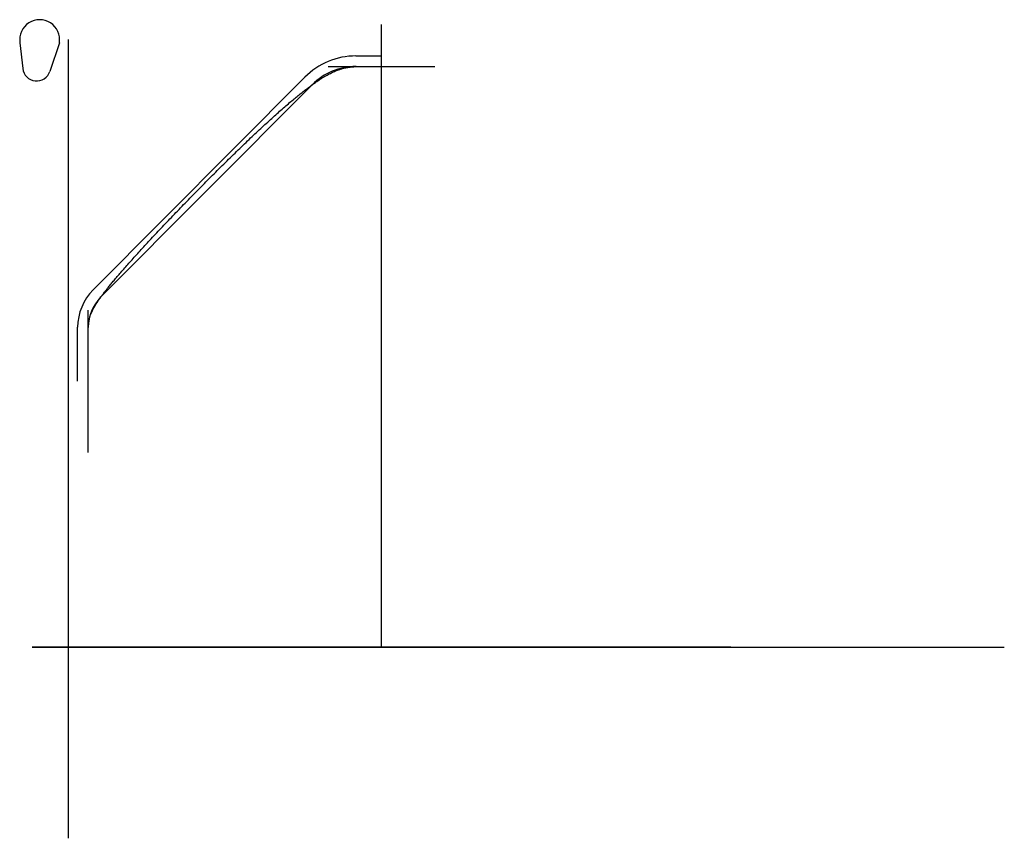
# Model space of a CAD drawing. Header units: centimetres. Extents: x -23.8 to 41, y -12.6 to 41.3.
import ezdxf

# ---------------------------------------------------------------- set-up
doc = ezdxf.new("R2010")
doc.units = ezdxf.units.CM
doc.header["$MEASUREMENT"] = 0
for name, color, linetype in [('VincentSheppard_LucySideTableSmall v2_Sketch1', 7, 'Continuous'), ('VincentSheppard_LucySideTableSmall v2_Sketch2', 7, 'Continuous'), ('VincentSheppard_LucySideTableSmall v2_Sketch3', 7, 'Continuous'), ('VincentSheppard_LucySideTableSmall v2_Sketch4', 7, 'Continuous'), ('VincentSheppard_LucySideTableSmall v2_Sketch5', 7, 'Continuous'), ('VincentSheppard_LucySideTableSmall v2_Sketch6', 7, 'Continuous'), ('VincentSheppard_LucySideTableSmall v2_Sketch7', 7, 'Continuous')]:
    doc.layers.add(name, color=color, linetype=linetype)

msp = doc.modelspace()

# ---------------------------------------------------------------- linework, layer by layer
at = {"layer": 'VincentSheppard_LucySideTableSmall v2_Sketch1'}
for p, q in [((23, 0, -23), (-23, 0, -23)), ((-23, 0, -23), (-23, 0, 23)), ((-23, 0, 23), (23, 0, 23)), ((23, 0, -23), (-23, 0, 23)), ((-23, 0, -23), (23, 0, 23)), ((-23, 0, -23), (-21, 0, -23)), ((-21, 0, 23), (-23, 0, 23)), ((-23, 0, 23), (-23, 0, -23)), ((-23, 0, -23), (23, 0, -23)), ((23, 0, -21), (-23, 0, -21)), ((-23, 0, -21), (-23, 0, -23)), ((23, 0, 23), (-23, 0, 23)), ((-23, 0, 23), (-23, 0, 21)), ((-23, 0, 21), (23, 0, 21)), ((-21, 0, -23), (-21, 0, 23)), ((23, 0, 23), (21, 0, 23)), ((21, 0, 23), (21, 0, -23)), ((21, 0, -23), (23, 0, -23)), ((23, 0, 23), (23, 0, -23)), ((23, 0, -23), (23, 0, -21)), ((23, 0, -23), (23, 0, 23)), ((23, 0, 21), (23, 0, 23))]:
    msp.add_line(p, q, dxfattribs=at)
msp.add_point((0, 0), dxfattribs=at)
msp.add_point((0, 0), dxfattribs=at)
at = {"layer": 'VincentSheppard_LucySideTableSmall v2_Sketch2'}
for q in [(0, 41), (41, 0)]:
    msp.add_line((0, 0), q, dxfattribs=at)
msp.add_point((0, 0), dxfattribs=at)
at = {"layer": 'VincentSheppard_LucySideTableSmall v2_Sketch3'}
msp.add_line((-20.6, -12.6), (-20.6, 40), dxfattribs=at)
msp.add_point((0, 0), dxfattribs=at)
at = {"layer": 'VincentSheppard_LucySideTableSmall v2_Sketch4'}
for p, q in [((0, 0), (0, 41)), ((-1.681, 38.929), (0, 38.929)), ((-1.681, 38.229), (0, 38.229)), ((-18.981, 23.524), (-5.048, 37.529)), ((-18.485, 23.03), (-4.552, 37.035)), ((-20, 17.5), (-20, 21.056)), ((-19.3, 17.5), (-19.3, 21.056))]:
    msp.add_line(p, q, dxfattribs=at)
for centre, radius, start, end in [((-1.681, 34.179), 4.75, 90, 135.14712), ((-1.681, 34.179), 4.05, 90, 135.14712), ((-16.5, 21.056), 3.5, 135.14712, 180), ((-16.5, 21.056), 2.8, 135.14712, 180)]:
    msp.add_arc(centre, radius, start, end, dxfattribs=at)
msp.add_point((0, 0), dxfattribs=at)
at = {"layer": 'VincentSheppard_LucySideTableSmall v2_Sketch5'}
for p, q in [((0, 0), (0, 41)), ((-3.516, 38.229, 22.7), (3.516, 38.229, 22.7)), ((-19.3, 12.809, 21), (-19.3, 22.191, 21)), ((-23, 0), (23, 0))]:
    msp.add_line(p, q, dxfattribs=at)
msp.add_open_spline([(-19.3, 17.5, 21), (-19.3, 17.736, 21), (-19.3, 18.191, 21.001), (-19.299, 18.819, 21.004), (-19.3, 19.552, 21.01), (-19.307, 20.297, 21.015), (-19.313, 20.895, 21.008), (-19.292, 21.394, 20.989), (-19.184, 21.876, 20.969), (-18.906, 22.447, 20.966), (-18.383, 23.204, 21.003), (-17.568, 24.211, 21.091), (-16.461, 25.474, 21.232), (-15.097, 26.962, 21.42), (-13.534, 28.614, 21.642), (-11.85, 30.347, 21.88), (-10.13, 32.07, 22.117), (-8.458, 33.688, 22.332), (-6.913, 35.117, 22.51), (-5.555, 36.288, 22.64), (-4.422, 37.162, 22.716), (-3.516, 37.738, 22.743), (-2.798, 38.06, 22.735), (-2.207, 38.201, 22.714), (-1.676, 38.239, 22.697), (-1.148, 38.237, 22.693), (-0.706, 38.231, 22.697), (-0.359, 38.229, 22.699), (-0.121, 38.229, 22.7), (0, 38.229, 22.7)], degree=5, dxfattribs=at)
for p in [(-1.681, 38.229), (-1.681, 38.229), (0, 38.229), (-4.552, 37.035), (-4.552, 37.035), (-18.485, 23.03), (-18.485, 23.03), (-19.3, 21.056), (-19.3, 21.056), (0, 0)]:
    msp.add_point(p, dxfattribs=at)
at = {"layer": 'VincentSheppard_LucySideTableSmall v2_Sketch6'}
for p, q in [((-22.236, 0, 20.811), (-21.905, 0, 19.103)), ((-19.208, 0, 21.888), (-20.65, 0, 22.2)), ((-20.349, 0, 18.627), (-18.609, 0, 20.407))]:
    msp.add_line(p, q, dxfattribs=at)
at = {"layer": 'VincentSheppard_LucySideTableSmall v2_Sketch6', "extrusion": (0, 1, 0)}
msp.add_circle((21, 21), 1.25, dxfattribs=at)
for centre, radius, start, end in [((21, 21), 1.25, 351.30813, 106.26004), ((21, 19.279), 0.922, 223.66124, 349.03308), ((21, 19.279), 0.922, 89.46191, 90.00843), ((21, 21), 1.25, 209.62784, 238.97512), ((21, 21), 1.25, 148.98771, 150.37216), ((19.273, 21), 0.89, 94.16063, 226.92392)]:
    msp.add_arc(centre, radius, start, end, dxfattribs=at)
at = {"layer": 'VincentSheppard_LucySideTableSmall v2_Sketch6'}
for points in [[(-21, 0, 18.4), (-20.98, 0, 18.4), (-20.96, 0, 18.401), (-20.874, 0, 18.407), (-20.808, 0, 18.419), (-20.632, 0, 18.471), (-20.528, 0, 18.525), (-20.345, 0, 18.672), (-20.269, 0, 18.763), (-20.155, 0, 18.968), (-20.119, 0, 19.081), (-20.092, 0, 19.314), (-20.102, 0, 19.432), (-20.165, 0, 19.657), (-20.219, 0, 19.763), (-20.363, 0, 19.947), (-20.453, 0, 20.025), (-20.657, 0, 20.141), (-20.769, 0, 20.178), (-21.001, 0, 20.208), (-21.119, 0, 20.2), (-21.346, 0, 20.14), (-21.452, 0, 20.087), (-21.638, 0, 19.945), (-21.717, 0, 19.857), (-21.836, 0, 19.655), (-21.875, 0, 19.543), (-21.908, 0, 19.311), (-21.901, 0, 19.193), (-21.844, 0, 18.966), (-21.793, 0, 18.859), (-21.653, 0, 18.67), (-21.566, 0, 18.591), (-21.365, 0, 18.47), (-21.254, 0, 18.429), (-21.138, 0, 18.411), (-21.093, 0, 18.404), (-21.046, 0, 18.4), (-21, 0, 18.4)], [(-18.4, 0, 21), (-18.4, 0, 20.98), (-18.401, 0, 20.96), (-18.406, 0, 20.874), (-18.418, 0, 20.808), (-18.47, 0, 20.632), (-18.525, 0, 20.528), (-18.672, 0, 20.345), (-18.762, 0, 20.269), (-18.968, 0, 20.155), (-19.08, 0, 20.119), (-19.313, 0, 20.092), (-19.431, 0, 20.102), (-19.657, 0, 20.165), (-19.762, 0, 20.219), (-19.947, 0, 20.363), (-20.024, 0, 20.453), (-20.14, 0, 20.657), (-20.178, 0, 20.769), (-20.208, 0, 21.001), (-20.2, 0, 21.119), (-20.139, 0, 21.346), (-20.087, 0, 21.452), (-19.945, 0, 21.638), (-19.857, 0, 21.717), (-19.654, 0, 21.836), (-19.543, 0, 21.875), (-19.311, 0, 21.908), (-19.192, 0, 21.901), (-18.965, 0, 21.844), (-18.858, 0, 21.793), (-18.67, 0, 21.653), (-18.59, 0, 21.566), (-18.469, 0, 21.365), (-18.429, 0, 21.254), (-18.411, 0, 21.138), (-18.404, 0, 21.093), (-18.4, 0, 21.046), (-18.4, 0, 21)]]:
    msp.add_open_spline(points, degree=3, knots=[-5.532803, -5.532803, -5.532803, -5.532803, -5.472762, -5.472762, -5.2737, -5.2737, -4.92212, -4.92212, -4.57054, -4.57054, -4.21896, -4.21896, -3.86738, -3.86738, -3.5158, -3.5158, -3.16422, -3.16422, -2.81264, -2.81264, -2.46106, -2.46106, -2.10948, -2.10948, -1.7579, -1.7579, -1.40632, -1.40632, -1.05474, -1.05474, -0.70316, -0.70316, -0.35158, -0.35158, 0, 0, 0, 0.13902, 0.13902, 0.13902, 0.13902], dxfattribs=at)
for p in [(-21, 0, 21), (0, 0)]:
    msp.add_point(p, dxfattribs=at)
at = {"layer": 'VincentSheppard_LucySideTableSmall v2_Sketch7'}
for p, q in [((-23.8, 39.8), (-23.617, 38.101)), ((-21.2, 39.8), (-21.825, 37.911))]:
    msp.add_line(p, q, dxfattribs=at)
for centre, radius, start, end in [((-22.5, 40), 1.315, 351.25384, 188.74616), ((-22.7, 38.2), 0.922, 186.1602, 341.70588)]:
    msp.add_arc(centre, radius, start, end, dxfattribs=at)
msp.add_point((0, 0), dxfattribs=at)

doc.saveas('drawing.dxf')
